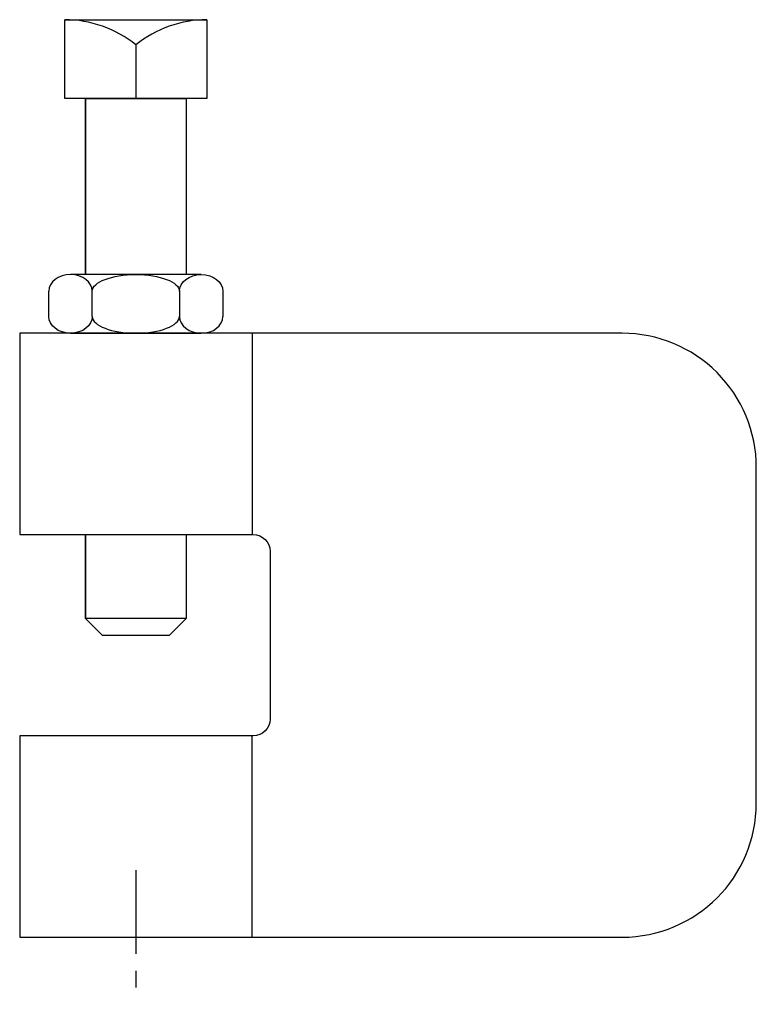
# Model space of a CAD drawing. Extents: x 12 to 204, y 11 to 268.
import ezdxf

# ---------------------------------------------------------------- set-up
doc = ezdxf.new("R2010")
doc.units = 0
doc.header["$MEASUREMENT"] = 0
doc.linetypes.add('AI9-LTYPE1', pattern=[35.103166, 21.939478, -4.387896, 4.387896, -4.387896])
doc.layers.get('0').update_dxf_attribs({"linetype": 'CONTINUOUS'})

msp = doc.modelspace()

# ---------------------------------------------------------------- linework, layer by layer
at = {"color": 7}
for p, q in [((28.81, 247.88), (28.81, 201.81)), ((55.14, 247.88), (55.14, 201.81)), ((59.07, 201.81), (24.87, 201.81)), ((19.17, 190.84), (19.17, 197.42)), ((30.57, 190.84), (30.57, 197.42)), ((53.37, 197.42), (53.37, 190.84)), ((64.77, 197.42), (64.77, 190.84)), ((24.87, 186.45), (59.07, 186.45)), ((72.37, 186.45), (72.37, 133.8)), ((28.81, 133.8), (28.81, 111.86)), ((55.14, 133.8), (55.14, 111.86)), ((72.37, 28.49), (72.37, 81.14))]:
    msp.add_line(p, q, dxfattribs=at)
at = {"color": 253, "linetype": 'AI9-LTYPE1'}
msp.add_line((41.97, 46.04), (41.97, 10.94), dxfattribs=at)
at = {"color": 7}
for points in [[(55.14, 201.81), (28.81, 201.81), (28.81, 247.88), (55.14, 247.88)], [(55.14, 111.86), (28.81, 111.86), (28.81, 133.8), (55.14, 133.8)], [(55.14, 111.86), (28.81, 111.86), (33.2, 107.47), (50.75, 107.47)]]:
    msp.add_lwpolyline(points, close=True, dxfattribs=at)
msp.add_open_spline([(41.97, 261.87), (36.71, 266.13), (30.14, 268.45), (23.37, 268.45)], degree=3, dxfattribs=at)
for points, knots in [([(60.58, 268.45), (60.58, 268.45), (60.58, 247.88), (60.58, 247.88), (60.58, 247.88), (23.37, 247.88), (23.37, 247.88), (23.37, 247.88), (23.37, 268.45), (23.37, 268.45), (23.37, 268.45), (60.58, 268.45), (60.58, 268.45), (53.81, 268.45), (47.24, 266.13), (41.97, 261.87), (41.97, 261.87), (41.97, 247.88), (41.97, 247.88)], [0, 0, 0, 0, 1, 1, 1, 2, 2, 2, 3, 3, 3, 4, 4, 4, 5, 5, 5, 6, 6, 6, 6]), ([(30.57, 197.42), (30.57, 199.84), (28.02, 201.81), (24.87, 201.81), (21.73, 201.81), (19.17, 199.84), (19.17, 197.42)], [0, 0, 0, 0, 1, 1, 1, 2, 2, 2, 2]), ([(30.57, 197.42), (30.57, 199.84), (35.68, 201.81), (41.97, 201.81), (48.27, 201.81), (53.37, 199.84), (53.37, 197.42)], [0, 0, 0, 0, 1, 1, 1, 2, 2, 2, 2]), ([(53.37, 197.42), (53.37, 199.84), (55.93, 201.81), (59.07, 201.81), (62.22, 201.81), (64.77, 199.84), (64.77, 197.42)], [0, 0, 0, 0, 1, 1, 1, 2, 2, 2, 2]), ([(30.57, 190.84), (30.57, 188.42), (28.02, 186.45), (24.87, 186.45), (21.73, 186.45), (19.17, 188.42), (19.17, 190.84)], [0, 0, 0, 0, 1, 1, 1, 2, 2, 2, 2]), ([(30.57, 190.84), (30.57, 188.42), (35.68, 186.45), (41.97, 186.45), (48.27, 186.45), (53.37, 188.42), (53.37, 190.84)], [0, 0, 0, 0, 1, 1, 1, 2, 2, 2, 2]), ([(53.37, 190.84), (53.37, 188.42), (55.93, 186.45), (59.07, 186.45), (62.22, 186.45), (64.77, 188.42), (64.77, 190.84)], [0, 0, 0, 0, 1, 1, 1, 2, 2, 2, 2]), ([(204.33, 151.35), (204.33, 151.35), (204.33, 63.59), (204.33, 63.59), (204.33, 44.2), (188.61, 28.49), (169.22, 28.49), (169.22, 28.49), (11.57, 28.49), (11.57, 28.49), (11.57, 28.49), (11.57, 81.14), (11.57, 81.14), (11.57, 81.14), (72.69, 81.14), (72.69, 81.14), (75.11, 81.14), (77.08, 83.11), (77.08, 85.53), (77.08, 85.53), (77.08, 129.41), (77.08, 129.41), (77.08, 131.83), (75.11, 133.8), (72.69, 133.8), (72.69, 133.8), (11.57, 133.8), (11.57, 133.8), (11.57, 133.8), (11.57, 186.45), (11.57, 186.45), (11.57, 186.45), (169.22, 186.45), (169.22, 186.45), (178.53, 186.45), (187.46, 182.75), (194.04, 176.17), (200.63, 169.59), (204.33, 160.66), (204.33, 151.35)], [0, 0, 0, 0, 1, 1, 1, 2, 2, 2, 3, 3, 3, 4, 4, 4, 5, 5, 5, 6, 6, 6, 7, 7, 7, 8, 8, 8, 9, 9, 9, 10, 10, 10, 11, 11, 11, 12, 12, 12, 13, 13, 13, 13])]:
    msp.add_open_spline(points, degree=3, knots=knots, dxfattribs=at)

doc.saveas('drawing.dxf')
